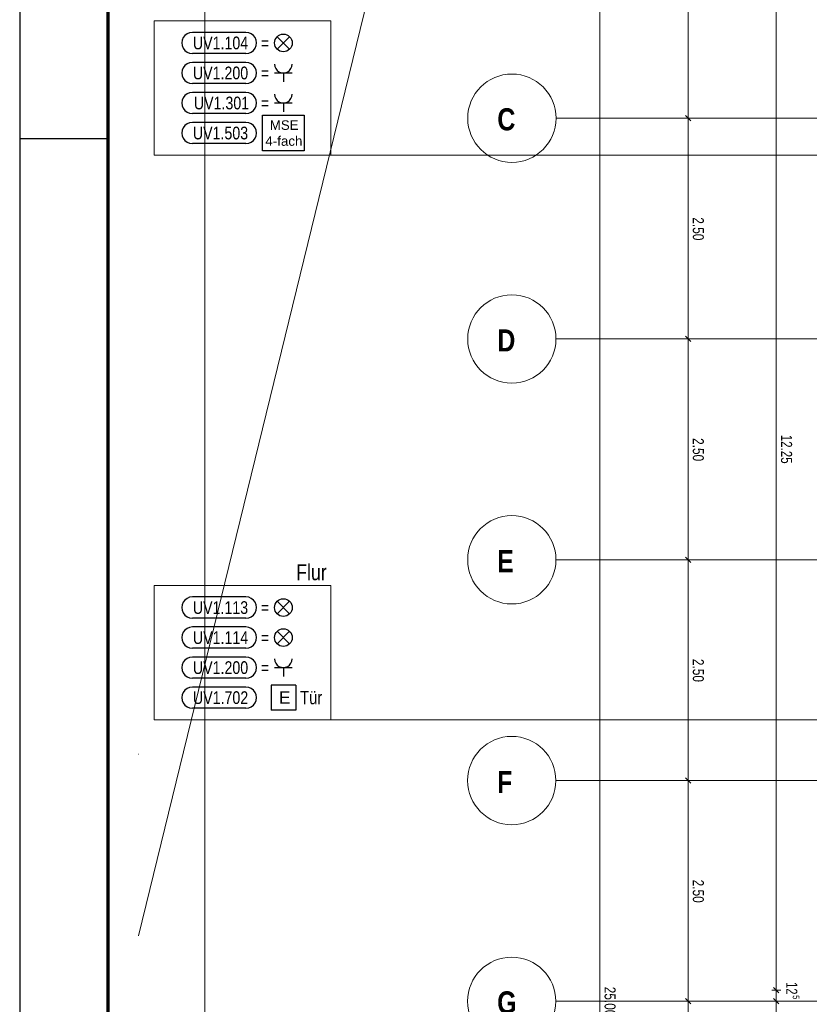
# Model space of a CAD drawing. Extents: x 1101 to 1942, y 41 to 882.
# Tile 24 of 113: x 1101 to 1280, y 439 to 662. Entities that reach past the tile are written whole.
import ezdxf
from ezdxf.lldxf.tags import DXFTag

# ---------------------------------------------------------------- set-up
doc = ezdxf.new("R2010")
doc.units = 0
doc.layers.get('0').update_dxf_attribs({"lineweight": 13})
for name, color, linetype, lineweight in [('Axen', 7, 'Continuous', 25), ('Beschriftung', 7, 'Continuous', 25), ('BI_E_Allgemein', 7, 'Continuous', 18), ('BI_X_Geometrie', 7, 'Continuous', 13), ('Boden', 7, 'Continuous', 25), ('Deckenspiegel', 7, 'Continuous', 25), ('Fenster', 7, 'Continuous', 25), ('FORMAT', 7, 'Continuous', 25), ('Fullfläche', 7, 'Continuous', 25), ('Maßlinien', 7, 'Continuous', 25), ('PLAN_25003_01_A_5_1_DS_0_250708_0', 7, 'Continuous', 25), ('Räume', 7, 'Continuous', 25), ('Treppen', 7, 'Continuous', 25), ('Türen-A03CP7E11H', 7, 'Continuous', 25), ('Wände', 7, 'Continuous', 25)]:
    doc.layers.add(name, color=color, linetype=linetype, lineweight=lineweight)
doc.layers.add('BI_E_Starkstrom', color=1, linetype='Continuous', lineweight=25, true_color=0xff0000)
doc.layers.add('BI_E_Stromkreis', color=1, linetype='Continuous', lineweight=25, true_color=0xff0000)
doc.styles.get("Standard").update_dxf_attribs({"font": 'arial.ttf'})
tags = doc.linetypes.add('ALL_S25', pattern=[0.001, 0, -0.001]).pattern_tags.tags
tags[6:7] = [DXFTag(74, 4), DXFTag(75, 0), DXFTag(340, '0'), DXFTag(46, 1.0), DXFTag(50, 0.0), DXFTag(44, 0.0), DXFTag(45, 0.0)]
tags[4:5] = [DXFTag(74, 4), DXFTag(75, 0), DXFTag(340, '0'), DXFTag(46, 1.0), DXFTag(50, 0.0), DXFTag(44, 0.0), DXFTag(45, 0.0)]

# ---------------------------------------------------------------- blocks, each defined once
blk = doc.blocks.new('Blockreferenz-A03CP7DX1H', base_point=(1100.84, 40.85))
at = {"layer": 'FORMAT', "color": 0, "linetype": 'ByBlock', "ltscale": 0.25}
for p, q in [((1100.84, 881.85), (1100.84, 337.85)), ((1100.84, 634.85), (1120.84, 634.85))]:
    blk.add_line(p, q, dxfattribs=at)
at = {"layer": 'FORMAT', "color": 0, "linetype": 'ByBlock', "lineweight": 70, "ltscale": 0.7}
blk.add_line((1120.84, 876.85), (1120.84, 342.85), dxfattribs=at)
blk = doc.blocks.new('Referenz-A03CP7E41H', base_point=(1127.79, 89.81))
at = {"layer": 'Axen', "color": 0, "lineweight": -2}
blk.add_line((1229.15, 868.51), (1127.79, 454.27), dxfattribs=at)
at = {"layer": 'Axen', "color": 0, "linetype": 'ALL_S25', "lineweight": -2, "ltscale": 0.13}
for p, q in [((1661.89, 639.45), (1222.38, 639.45)), ((1661.88, 589.45), (1222.37, 589.45)), ((1661.87, 539.45), (1222.36, 539.45)), ((1661.86, 489.45), (1222.35, 489.45)), ((1661.85, 439.45), (1222.34, 439.45))]:
    blk.add_line(p, q, dxfattribs=at)
at = {"layer": 'Axen', "color": 0, "lineweight": -2}
for centre in [(1212.38, 639.45), (1212.37, 589.45), (1212.36, 539.45), (1212.35, 489.45), (1212.34, 439.45)]:
    blk.add_circle(centre, 10, dxfattribs=at)
at = {"layer": 'Beschriftung', "color": 0, "lineweight": -2}
blk.add_line((1229.15, 868.51), (1127.79, 454.27), dxfattribs=at)
at = {"layer": 'Boden', "color": 0, "lineweight": -2}
blk.add_line((1229.15, 868.51), (1127.79, 454.27), dxfattribs=at)
at = {"layer": 'Deckenspiegel', "color": 0, "lineweight": -2}
blk.add_line((1229.15, 868.51), (1127.79, 454.27), dxfattribs=at)
at = {"layer": 'Fenster', "color": 0, "lineweight": -2}
blk.add_line((1229.15, 868.51), (1127.79, 454.27), dxfattribs=at)
at = {"layer": 'Fullfläche', "color": 0, "lineweight": -2}
blk.add_line((1229.15, 868.51), (1127.79, 454.27), dxfattribs=at)
at = {"layer": 'Maßlinien', "color": 0, "lineweight": -2}
for p, q in [((1229.15, 868.51), (1127.79, 454.27)), ((1232.3, 189.45), (1232.3, 689.45)), ((1252.3, 639.45), (1252.3, 689.45)), ((1272.3, 441.95), (1272.3, 686.95)), ((1252.9, 638.85), (1251.7, 640.05)), ((1252.3, 639.45), (1251.3, 639.45)), ((1252.3, 639.45), (1253.3, 639.45)), ((1252.3, 589.45), (1252.3, 639.45)), ((1252.3, 589.45), (1251.3, 589.45)), ((1252.9, 588.85), (1251.7, 590.05)), ((1252.3, 589.45), (1253.3, 589.45)), ((1252.3, 539.45), (1252.3, 589.45)), ((1252.9, 538.85), (1251.7, 540.05)), ((1252.3, 539.45), (1251.3, 539.45)), ((1252.3, 539.45), (1253.3, 539.45)), ((1252.3, 489.45), (1252.3, 539.45)), ((1252.3, 489.45), (1251.3, 489.45)), ((1252.9, 488.85), (1251.7, 490.05)), ((1252.3, 489.45), (1253.3, 489.45)), ((1252.3, 439.45), (1252.3, 489.45)), ((1272.3, 441.95), (1271.3, 441.95)), ((1272.9, 441.35), (1271.7, 442.55)), ((1272.3, 441.95), (1273.3, 441.95)), ((1272.3, 439.45), (1272.3, 441.95)), ((1252.3, 439.45), (1251.3, 439.45)), ((1252.9, 438.85), (1251.7, 440.05)), ((1252.3, 439.45), (1253.3, 439.45)), ((1252.3, 389.45), (1252.3, 439.45)), ((1272.3, 439.45), (1271.3, 439.45)), ((1272.9, 438.85), (1271.7, 440.05)), ((1272.3, 439.45), (1273.3, 439.45)), ((1272.3, 436.95), (1272.3, 439.45))]:
    blk.add_line(p, q, dxfattribs=at)
at = {"layer": 'PLAN_25003_01_A_5_1_DS_0_250708_0', "color": 0, "lineweight": -2}
for p, q in [((1142.83, 868.51), (1142.83, 90.13)), ((1127.79, 495.45), (1127.83, 495.45))]:
    blk.add_line(p, q, dxfattribs=at)
at = {"layer": 'Räume', "color": 0, "lineweight": -2}
blk.add_line((1229.15, 868.51), (1127.79, 454.27), dxfattribs=at)
at = {"layer": 'Treppen', "color": 0, "lineweight": -2}
blk.add_line((1229.15, 868.51), (1127.79, 454.27), dxfattribs=at)
at = {"layer": 'Türen-A03CP7E11H', "color": 0, "lineweight": -2}
blk.add_line((1229.15, 868.51), (1127.79, 454.27), dxfattribs=at)
at = {"layer": 'Wände', "color": 0, "lineweight": -2}
blk.add_line((1229.15, 868.51), (1127.79, 454.27), dxfattribs=at)
at = {"layer": 'Axen', "color": 0, "lineweight": -2, "char_height": 5, "attachment_point": 1, "rotation": 359.9884}
for s, insert in [('{\\W0.99;\\fArial Narrow|b1|i0;C}', (1209.08, 641.7)), ('{\\W0.99;\\fArial Narrow|b1|i0;D}', (1209.07, 591.62)), ('{\\W0.98;\\fArial Narrow|b1|i0;E}', (1209.06, 541.62)), ('{\\W0.98;\\fArial Narrow|b1|i0;F}', (1209.05, 491.62)), ('{\\W0.99;\\fArial Narrow|b1|i0;G}', (1209.04, 441.7))]:
    blk.add_mtext(s, dxfattribs=dict(at, insert=insert))
at = {"layer": 'Maßlinien', "color": 0, "lineweight": -2, "attachment_point": 1, "rotation": 270}
for s, insert, char_height in [('{\\W0.77;\\fArial;2.50}', (1255.88, 617), 2.5), ('{\\W0.77;\\fArial;2.50}', (1255.88, 567), 2.5), ('{\\W0.75;\\fArial;12.25}', (1275.88, 567.76), 2.5), ('{\\W0.77;\\fArial;2.50}', (1255.88, 517), 2.5), ('{\\W0.77;\\fArial;2.50}', (1255.88, 467), 2.5), ('{\\W0.77;\\fArial;25.00}', (1235.88, 442.75), 2.5), ('{\\W0.73;\\fArial;12}', (1277.06, 443.81), 2.5), ('{\\W0.76;\\fArial;5}', (1277.54, 440.82), 1.5)]:
    blk.add_mtext(s, dxfattribs=dict(at, insert=insert, char_height=char_height))
blk = doc.blocks.new('Blockreferenz-A03CP7Q01H', base_point=(1137.58, 633.69))
at = {"layer": 'BI_E_Starkstrom', "color": 0, "linetype": 'ByBlock', "lineweight": -2, "ltscale": 0.25}
for p, q in [((1152.12, 638.49), (1139.98, 638.49)), ((1152.12, 633.69), (1139.98, 633.69))]:
    blk.add_line(p, q, dxfattribs=at)
for centre, major_axis in [((1139.98, 636.09), (0, 2.4)), ((1152.12, 636.09), (0, -2.4))]:
    blk.add_ellipse(centre, major_axis=major_axis, ratio=1, start_param=0, end_param=3.141593, dxfattribs=at)
at = {"layer": 'BI_E_Starkstrom', "color": 0, "lineweight": -2, "insert": (1140.08, 637.53), "char_height": 2.88, "attachment_point": 1}
blk.add_mtext('{\\W0.8;\\fArial;UV1.503}', dxfattribs=at)
blk = doc.blocks.new('Blockreferenz-A03CP7Q21H', base_point=(1137.58, 654.09))
at = {"color": 30, "linetype": 'ByBlock', "lineweight": -2, "ltscale": 0.25, "true_color": 0xff6600}
for p, q in [((1152.12, 658.89), (1139.98, 658.89)), ((1162, 655.07), (1159.17, 657.9)), ((1162, 657.9), (1159.17, 655.07)), ((1152.12, 654.09), (1139.98, 654.09))]:
    blk.add_line(p, q, dxfattribs=at)
blk.add_circle((1160.59, 656.49), 2, dxfattribs=at)
for centre, major_axis in [((1139.98, 656.49), (0, 2.4)), ((1152.12, 656.49), (0, -2.4))]:
    blk.add_ellipse(centre, major_axis=major_axis, ratio=1, start_param=0, end_param=3.141593, dxfattribs=at)
at = {"color": 30, "lineweight": -2, "true_color": 0xff6600, "insert": (1140.09, 657.93), "char_height": 2.88, "attachment_point": 1}
blk.add_mtext('{\\W0.8;\\fArial;UV1.104}', dxfattribs=at)
at = {"color": 30, "linetype": 'ByBlock', "lineweight": -2, "ltscale": 0.25, "true_color": 0xff6600, "insert": (1155.48, 657.93), "char_height": 2.88, "attachment_point": 1}
blk.add_mtext('{\\W0.8;\\fArial;=}', dxfattribs=at)
blk = doc.blocks.new('Polygon-A03CP7Q41H', base_point=(1131.3, 631.09))
at = {"color": 0, "linetype": 'ByBlock', "lineweight": -2, "ltscale": 0.18}
for p, q in [((1131.3, 631.09), (1131.3, 661.49)), ((1131.3, 661.49), (1171.36, 661.49)), ((1171.36, 661.49), (1171.36, 631.09)), ((1171.36, 631.09), (1131.3, 631.09))]:
    blk.add_line(p, q, dxfattribs=at)
blk = doc.blocks.new('Blockreferenz-A03CP7Q61H', base_point=(1155.9, 632.04))
at = {"layer": 'BI_E_Starkstrom', "linetype": 'ByBlock', "ltscale": 0.25}
for p, q in [((1155.9, 632.04), (1155.9, 640.14)), ((1155.9, 640.14), (1165.28, 640.14)), ((1165.28, 640.14), (1165.28, 632.04)), ((1165.28, 632.04), (1155.9, 632.04))]:
    blk.add_line(p, q, dxfattribs=at)
at = {"layer": 'BI_E_Starkstrom', "linetype": 'ByBlock', "ltscale": 0.25, "char_height": 2.16, "attachment_point": 1}
for s, insert in [('{\\fArial;MSE}', (1157.51, 638.97)), ('{\\fArial;4-fach}', (1156.52, 635.36))]:
    blk.add_mtext(s, dxfattribs=dict(at, insert=insert))
blk = doc.blocks.new('Blockreferenz-A03CP7Q81H', base_point=(1137.58, 647.29))
at = {"color": 0, "linetype": 'ByBlock', "lineweight": -2, "ltscale": 0.25}
for p, q in [((1152.12, 652.09), (1139.98, 652.09)), ((1152.12, 647.29), (1139.98, 647.29))]:
    blk.add_line(p, q, dxfattribs=at)
at = {"color": 0, "lineweight": -2}
for p, q in [((1158.59, 649.69), (1162.59, 649.69)), ((1160.59, 649.69), (1160.59, 647.69))]:
    blk.add_line(p, q, dxfattribs=at)
at = {"color": 0, "linetype": 'ByBlock', "lineweight": -2, "ltscale": 0.25}
for centre, major_axis in [((1139.98, 649.69), (0, 2.4)), ((1152.12, 649.69), (0, -2.4))]:
    blk.add_ellipse(centre, major_axis=major_axis, ratio=1, start_param=0, end_param=3.141593, dxfattribs=at)
at = {"color": 0, "lineweight": -2}
blk.add_ellipse((1160.59, 651.69), major_axis=(-2, 0), ratio=1, start_param=0, end_param=3.141593, dxfattribs=at)
at = {"color": 0, "lineweight": -2, "insert": (1140.09, 651.13), "char_height": 2.88, "attachment_point": 1}
blk.add_mtext('{\\W0.8;\\fArial;UV1.200}', dxfattribs=at)
at = {"color": 0, "linetype": 'ByBlock', "lineweight": -2, "ltscale": 0.25, "insert": (1155.48, 651.13), "char_height": 2.88, "attachment_point": 1}
blk.add_mtext('{\\W0.8;\\fArial;=}', dxfattribs=at)
blk = doc.blocks.new('Blockreferenz-A03CP7QA1H', base_point=(1137.58, 640.49))
at = {"color": 0, "linetype": 'ByBlock', "lineweight": -2, "ltscale": 0.25}
for p, q in [((1152.12, 645.29), (1139.98, 645.29)), ((1152.12, 640.49), (1139.98, 640.49))]:
    blk.add_line(p, q, dxfattribs=at)
at = {"color": 0, "lineweight": -2}
for p, q in [((1158.59, 642.89), (1162.59, 642.89)), ((1160.59, 642.89), (1160.59, 640.89))]:
    blk.add_line(p, q, dxfattribs=at)
at = {"color": 0, "linetype": 'ByBlock', "lineweight": -2, "ltscale": 0.25}
for centre, major_axis in [((1139.98, 642.89), (0, 2.4)), ((1152.12, 642.89), (0, -2.4))]:
    blk.add_ellipse(centre, major_axis=major_axis, ratio=1, start_param=0, end_param=3.141593, dxfattribs=at)
at = {"color": 0, "lineweight": -2}
blk.add_ellipse((1160.59, 644.89), major_axis=(-2, 0), ratio=1, start_param=0, end_param=3.141593, dxfattribs=at)
at = {"color": 0, "lineweight": -2, "insert": (1140.31, 644.33), "char_height": 2.88, "attachment_point": 1}
blk.add_mtext('{\\W0.8;\\fArial;UV1.301}', dxfattribs=at)
at = {"color": 0, "linetype": 'ByBlock', "lineweight": -2, "ltscale": 0.25, "insert": (1155.48, 644.33), "char_height": 2.88, "attachment_point": 1}
blk.add_mtext('{\\W0.8;\\fArial;=}', dxfattribs=at)
blk = doc.blocks.new('Blockreferenz-A03CP7R01H', base_point=(1137.58, 505.82))
at = {"layer": 'BI_E_Starkstrom', "color": 0, "linetype": 'ByBlock', "lineweight": -2, "ltscale": 0.25}
for p, q in [((1152.12, 510.62), (1139.98, 510.62)), ((1152.12, 505.82), (1139.98, 505.82))]:
    blk.add_line(p, q, dxfattribs=at)
for centre, major_axis in [((1139.98, 508.22), (0, 2.4)), ((1152.12, 508.22), (0, -2.4))]:
    blk.add_ellipse(centre, major_axis=major_axis, ratio=1, start_param=0, end_param=3.141593, dxfattribs=at)
at = {"layer": 'BI_E_Starkstrom', "color": 0, "lineweight": -2, "insert": (1140.1, 509.66), "char_height": 2.88, "attachment_point": 1}
blk.add_mtext('{\\W0.8;\\fArial;UV1.702}', dxfattribs=at)
blk = doc.blocks.new('Polygon-A03CP7R21H', base_point=(1131.3, 503.22))
at = {"color": 0, "linetype": 'ByBlock', "lineweight": -2, "ltscale": 0.18}
for p, q in [((1131.3, 503.22), (1131.3, 533.62)), ((1131.3, 533.62), (1171.36, 533.62)), ((1171.36, 533.62), (1171.36, 503.22)), ((1171.36, 503.22), (1131.3, 503.22))]:
    blk.add_line(p, q, dxfattribs=at)
blk = doc.blocks.new('Blockreferenz-A03CP7R41H', base_point=(1137.58, 519.42))
at = {"color": 30, "linetype": 'ByBlock', "lineweight": -2, "ltscale": 0.25, "true_color": 0xff6600}
for p, q in [((1152.12, 524.22), (1139.98, 524.22)), ((1162, 520.41), (1159.17, 523.24)), ((1162, 523.24), (1159.17, 520.41)), ((1152.12, 519.42), (1139.98, 519.42))]:
    blk.add_line(p, q, dxfattribs=at)
blk.add_circle((1160.59, 521.82), 2, dxfattribs=at)
for centre, major_axis in [((1139.98, 521.82), (0, 2.4)), ((1152.12, 521.82), (0, -2.4))]:
    blk.add_ellipse(centre, major_axis=major_axis, ratio=1, start_param=0, end_param=3.141593, dxfattribs=at)
at = {"color": 30, "lineweight": -2, "true_color": 0xff6600, "insert": (1140.09, 523.26), "char_height": 2.88, "attachment_point": 1}
blk.add_mtext('{\\W0.8;\\fArial;UV1.114}', dxfattribs=at)
at = {"color": 30, "linetype": 'ByBlock', "lineweight": -2, "ltscale": 0.25, "true_color": 0xff6600, "insert": (1155.48, 523.26), "char_height": 2.88, "attachment_point": 1}
blk.add_mtext('{\\W0.8;\\fArial;=}', dxfattribs=at)
blk = doc.blocks.new('Tür-A03CP7R61H', base_point=(1157.79, 505.42))
at = {"color": 0, "lineweight": -2}
for p, q in [((1157.79, 511.02), (1157.79, 505.42)), ((1163.39, 511.02), (1157.79, 511.02)), ((1163.39, 511.02), (1163.39, 505.42)), ((1163.39, 505.42), (1157.79, 505.42))]:
    blk.add_line(p, q, dxfattribs=at)
at = {"color": 0, "lineweight": -2, "insert": (1159.59, 509.62), "char_height": 2.8, "attachment_point": 1}
blk.add_mtext('{\\fArial;E}', dxfattribs=at)
blk = doc.blocks.new('Blockreferenz-A03CP7R81H', base_point=(1137.58, 512.62))
at = {"color": 0, "linetype": 'ByBlock', "lineweight": -2, "ltscale": 0.25}
for p, q in [((1152.12, 517.42), (1139.98, 517.42)), ((1152.12, 512.62), (1139.98, 512.62))]:
    blk.add_line(p, q, dxfattribs=at)
at = {"color": 0, "lineweight": -2}
for p, q in [((1158.59, 515.02), (1162.59, 515.02)), ((1160.59, 515.02), (1160.59, 513.02))]:
    blk.add_line(p, q, dxfattribs=at)
at = {"color": 0, "linetype": 'ByBlock', "lineweight": -2, "ltscale": 0.25}
for centre, major_axis in [((1139.98, 515.02), (0, 2.4)), ((1152.12, 515.02), (0, -2.4))]:
    blk.add_ellipse(centre, major_axis=major_axis, ratio=1, start_param=0, end_param=3.141593, dxfattribs=at)
at = {"color": 0, "lineweight": -2}
blk.add_ellipse((1160.59, 517.02), major_axis=(-2, 0), ratio=1, start_param=0, end_param=3.141593, dxfattribs=at)
at = {"color": 0, "lineweight": -2, "insert": (1140.09, 516.46), "char_height": 2.88, "attachment_point": 1}
blk.add_mtext('{\\W0.8;\\fArial;UV1.200}', dxfattribs=at)
at = {"color": 0, "linetype": 'ByBlock', "lineweight": -2, "ltscale": 0.25, "insert": (1155.48, 516.46), "char_height": 2.88, "attachment_point": 1}
blk.add_mtext('{\\W0.8;\\fArial;=}', dxfattribs=at)
blk = doc.blocks.new('Blockreferenz-A03CP7RA1H', base_point=(1137.58, 526.22))
at = {"color": 30, "linetype": 'ByBlock', "lineweight": -2, "ltscale": 0.25, "true_color": 0xff6600}
for p, q in [((1152.12, 531.02), (1139.98, 531.02)), ((1162, 527.21), (1159.17, 530.04)), ((1162, 530.04), (1159.17, 527.21)), ((1152.12, 526.22), (1139.98, 526.22))]:
    blk.add_line(p, q, dxfattribs=at)
blk.add_circle((1160.59, 528.62), 2, dxfattribs=at)
for centre, major_axis in [((1139.98, 528.62), (0, 2.4)), ((1152.12, 528.62), (0, -2.4))]:
    blk.add_ellipse(centre, major_axis=major_axis, ratio=1, start_param=0, end_param=3.141593, dxfattribs=at)
at = {"color": 30, "lineweight": -2, "true_color": 0xff6600, "insert": (1140.08, 530.06), "char_height": 2.88, "attachment_point": 1}
blk.add_mtext('{\\W0.8;\\fArial;UV1.113}', dxfattribs=at)
at = {"color": 30, "linetype": 'ByBlock', "lineweight": -2, "ltscale": 0.25, "true_color": 0xff6600, "insert": (1155.48, 530.06), "char_height": 2.88, "attachment_point": 1}
blk.add_mtext('{\\W0.8;\\fArial;=}', dxfattribs=at)

msp = doc.modelspace()

# ---------------------------------------------------------------- linework, layer by layer
at = {"layer": 'BI_X_Geometrie', "color": 7, "ltscale": 0.13}
for p, q in [((1171.36, 631.09), (1334.97, 631.09)), ((1171.36, 503.22), (1442.96, 503.22))]:
    msp.add_line(p, q, dxfattribs=at)

# ---------------------------------------------------------------- block references
at = {"ltscale": 0.13}
msp.add_blockref('Blockreferenz-A03CP7DX1H', (1100.84, 40.85), dxfattribs=at)
at = {"color": 251, "lineweight": 13, "ltscale": 0.13, "true_color": 0x5f5f5f}
msp.add_blockref('Referenz-A03CP7E41H', (1127.79, 89.81), dxfattribs=at)
at = {"layer": 'BI_E_Allgemein', "color": 7, "ltscale": 0.18}
for name, p in [('Polygon-A03CP7Q41H', (1131.3, 631.09)), ('Polygon-A03CP7R21H', (1131.3, 503.22))]:
    msp.add_blockref(name, p, dxfattribs=at)
at = {"layer": 'BI_E_Starkstrom', "linetype": 'Continuous', "ltscale": 0.25}
msp.add_blockref('Tür-A03CP7R61H', (1157.79, 505.42), dxfattribs=at)
at = {"layer": 'BI_E_Stromkreis', "ltscale": 0.25}
for name, p in [('Blockreferenz-A03CP7Q21H', (1137.58, 654.09)), ('Blockreferenz-A03CP7Q81H', (1137.58, 647.29)), ('Blockreferenz-A03CP7QA1H', (1137.58, 640.49)), ('Blockreferenz-A03CP7Q01H', (1137.58, 633.69)), ('Blockreferenz-A03CP7RA1H', (1137.58, 526.22)), ('Blockreferenz-A03CP7R41H', (1137.58, 519.42)), ('Blockreferenz-A03CP7R81H', (1137.58, 512.62)), ('Blockreferenz-A03CP7R01H', (1137.58, 505.82))]:
    msp.add_blockref(name, p, dxfattribs=at)
at = {"layer": 'BI_X_Geometrie', "ltscale": 0.13}
msp.add_blockref('Blockreferenz-A03CP7Q61H', (1155.9, 632.04), dxfattribs=at)

# ---------------------------------------------------------------- texts
at = {"layer": 'BI_E_Allgemein', "ltscale": 0.18, "insert": (1163.5, 538.42), "char_height": 3.6, "attachment_point": 1}
msp.add_mtext('{\\W0.8;\\fArial;Flur}', dxfattribs=at)
at = {"layer": 'BI_E_Starkstrom', "ltscale": 0.25, "insert": (1164.39, 509.72), "char_height": 3, "attachment_point": 1}
msp.add_mtext('{\\W0.8;\\fArial;Tür}', dxfattribs=at)

doc.saveas('drawing.dxf')
